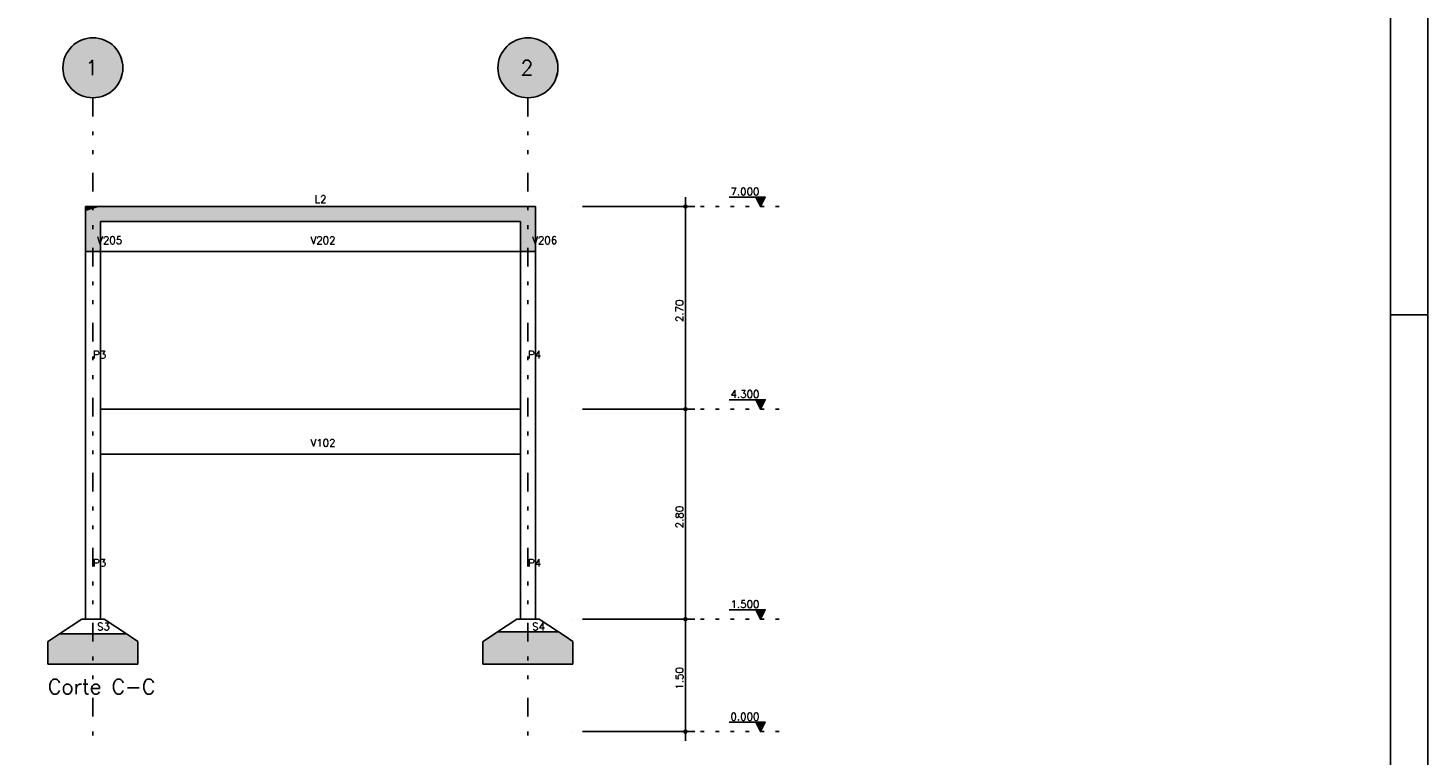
# Model space of a CAD drawing. Extents: x 0 to 84.1, y 0 to 59.4.
# Tile 5 of 6: x 46.8 to 84.1, y 18 to 37.4. Entities that reach past the tile are written whole.
import ezdxf

# ---------------------------------------------------------------- set-up
doc = ezdxf.new("R2010")
doc.units = 0
doc.header["$MEASUREMENT"] = 0
doc.linetypes.add('ESTILO_TQS_0002', pattern=[0.4, 0.1, -0.3])
doc.linetypes.add('ESTILO_TQS_0004', pattern=[2, 0.5, -0.4, 0.1, -0.4, 0.1, -0.5])
for name, color, linetype in [('1', 1, 'CONTINUOUS'), ('2', 2, 'CONTINUOUS'), ('6', 6, 'CONTINUOUS')]:
    doc.layers.add(name, color=color, linetype=linetype)
doc.styles.get("Standard").update_dxf_attribs({"font": 'ROMANS.SHX'})

msp = doc.modelspace()

# ---------------------------------------------------------------- linework, layer by layer
at = {"layer": '1', "linetype": 'ESTILO_TQS_0004'}
for p, q in [((48.501928, 35.48883), (48.501928, 18.33883)), ((60.101928, 35.48883), (60.101928, 18.33883))]:
    msp.add_line(p, q, dxfattribs=at)
at = {"layer": '1', "linetype": 'Continuous'}
for p, q in [((61.301928, 32.58883), (61.301928, 32.58883)), ((61.551928, 32.58883), (64.551928, 32.58883)), ((64.301928, 26.93883), (64.301928, 32.83883)), ((66.426928, 32.83883), (65.466928, 32.83883)), ((66.301928, 32.58883), (66.176928, 32.83883)), ((66.188076, 32.816534), (66.41578, 32.816534)), ((66.199224, 32.794238), (66.404633, 32.794238)), ((66.210372, 32.771943), (66.393485, 32.771943)), ((66.221519, 32.749647), (66.382337, 32.749647)), ((66.232667, 32.727352), (66.371189, 32.727351)), ((66.243815, 32.705056), (66.360042, 32.705056)), ((66.254963, 32.68276), (66.348894, 32.68276)), ((66.266111, 32.660463), (66.337746, 32.660464)), ((66.277259, 32.638168), (66.326598, 32.638168)), ((66.288407, 32.615873), (66.315449, 32.615873)), ((66.301928, 32.58883), (66.426928, 32.83883)), ((64.301928, 21.33883), (64.301928, 27.43883)), ((66.426928, 27.438831), (65.466928, 27.438831)), ((66.301928, 27.18883), (66.176928, 27.438831)), ((66.188076, 27.416534), (66.41578, 27.416534)), ((66.199224, 27.394239), (66.404633, 27.394239)), ((66.210372, 27.371943), (66.393485, 27.371943)), ((66.221519, 27.349647), (66.382337, 27.349647)), ((66.232667, 27.327352), (66.371189, 27.327351)), ((66.243815, 27.305056), (66.360042, 27.305056)), ((66.254963, 27.28276), (66.348894, 27.28276)), ((66.266111, 27.260464), (66.337746, 27.260464)), ((66.301928, 27.18883), (66.426928, 27.438831)), ((61.301928, 27.18883), (61.301928, 27.18883)), ((61.301928, 27.18883), (61.301928, 27.18883)), ((61.551928, 27.18883), (64.551928, 27.18883)), ((61.551928, 27.18883), (64.551928, 27.18883)), ((66.277259, 27.238168), (66.326598, 27.238168)), ((66.288407, 27.215873), (66.315449, 27.215873)), ((64.301928, 18.33883), (64.301928, 21.83883)), ((66.426928, 21.83883), (65.466928, 21.83883)), ((66.301928, 21.58883), (66.176928, 21.83883)), ((66.188076, 21.816534), (66.41578, 21.816534)), ((66.199224, 21.794238), (66.404633, 21.794238)), ((66.210372, 21.771943), (66.393485, 21.771943)), ((66.221519, 21.749647), (66.382337, 21.749647)), ((66.232667, 21.727352), (66.371189, 21.727351)), ((66.243815, 21.705056), (66.360042, 21.705056)), ((66.254963, 21.68276), (66.348894, 21.68276)), ((66.266111, 21.660463), (66.337746, 21.660464)), ((66.301928, 21.58883), (66.426928, 21.83883)), ((61.301928, 21.58883), (61.301928, 21.58883)), ((61.301928, 21.58883), (61.301928, 21.58883)), ((61.551928, 21.58883), (64.551928, 21.58883)), ((61.551928, 21.58883), (64.551928, 21.58883)), ((66.277259, 21.638168), (66.326598, 21.638168)), ((66.288407, 21.615873), (66.315449, 21.615873)), ((66.426928, 18.83883), (65.466928, 18.83883)), ((66.301928, 18.58883), (66.176928, 18.83883)), ((66.188076, 18.816534), (66.41578, 18.816534)), ((66.199224, 18.794238), (66.404633, 18.794238)), ((66.210372, 18.771943), (66.393485, 18.771943)), ((66.221519, 18.749647), (66.382337, 18.749647)), ((66.232667, 18.727352), (66.371189, 18.727351)), ((66.243815, 18.705056), (66.360042, 18.705056)), ((66.254963, 18.68276), (66.348894, 18.68276)), ((66.301928, 18.58883), (66.426928, 18.83883)), ((61.301928, 18.58883), (61.301928, 18.58883)), ((61.551928, 18.58883), (64.551928, 18.58883)), ((66.266111, 18.660463), (66.337746, 18.660464)), ((66.277259, 18.638168), (66.326598, 18.638168)), ((66.288407, 18.615873), (66.315449, 18.615873))]:
    msp.add_line(p, q, dxfattribs=at)
at = {"layer": '1', "linetype": 'ESTILO_TQS_0002'}
for p, q in [((64.301928, 32.58883), (66.901928, 32.58883)), ((64.301928, 27.18883), (66.901928, 27.18883)), ((64.301928, 21.58883), (66.901928, 21.58883)), ((64.301928, 18.58883), (66.901928, 18.58883))]:
    msp.add_line(p, q, dxfattribs=at)
at = {"layer": '1', "linetype": 'Continuous'}
for points in [[(66.176928, 32.83883), (66.301928, 32.58883), (66.426928, 32.83883), (66.176928, 32.83883)], [(66.176928, 27.438831), (66.301928, 27.18883), (66.426928, 27.438831), (66.176928, 27.438831)], [(66.176928, 21.83883), (66.301928, 21.58883), (66.426928, 21.83883), (66.176928, 21.83883)], [(66.176928, 18.83883), (66.301928, 18.58883), (66.426928, 18.83883), (66.176928, 18.83883)]]:
    msp.add_lwpolyline(points, dxfattribs=at)
for centre, radius in [((64.301928, 32.58883), 0.04), ((64.301928, 32.58883), 0.02), ((64.301928, 27.18883), 0.04), ((64.301928, 27.18883), 0.04), ((64.301928, 27.18883), 0.02), ((64.301928, 27.18883), 0.02), ((64.301928, 21.58883), 0.04), ((64.301928, 21.58883), 0.04), ((64.301928, 21.58883), 0.02), ((64.301928, 21.58883), 0.02), ((64.301928, 18.58883), 0.04), ((64.301928, 18.58883), 0.02)]:
    msp.add_circle(centre, radius, dxfattribs=at)
at = {"layer": '1', "color": 9, "linetype": 'Continuous'}
for points in [[(49.301928, 36.28883), (48.133876, 36.999138), (48.040584, 36.942406)], [(49.301928, 36.28883), (48.234024, 37.042639), (48.133876, 36.999138)], [(49.301928, 36.28883), (48.339163, 37.072097), (48.234024, 37.042639)], [(49.301928, 36.28883), (48.447334, 37.086965), (48.339163, 37.072097)], [(49.301928, 36.28883), (48.556522, 37.086965), (48.447334, 37.086965)], [(49.301928, 36.28883), (48.664693, 37.072097), (48.556522, 37.086965)], [(49.301928, 36.28883), (48.769832, 37.042639), (48.664693, 37.072097)], [(49.301928, 36.28883), (48.86998, 36.999138), (48.769832, 37.042639)], [(49.301928, 36.28883), (48.963272, 36.942406), (48.86998, 36.999138)], [(60.901928, 36.28883), (59.733876, 36.999138), (59.640584, 36.942406)], [(60.901928, 36.28883), (59.834024, 37.042639), (59.733876, 36.999138)], [(60.901928, 36.28883), (59.939163, 37.072097), (59.834024, 37.042639)], [(60.901928, 36.28883), (60.047334, 37.086965), (59.939163, 37.072097)], [(60.901928, 36.28883), (60.156522, 37.086965), (60.047334, 37.086965)], [(60.901928, 36.28883), (60.264693, 37.072097), (60.156522, 37.086965)], [(60.901928, 36.28883), (60.369832, 37.042639), (60.264693, 37.072097)], [(60.901928, 36.28883), (60.46998, 36.999138), (60.369832, 37.042639)], [(60.901928, 36.28883), (60.563272, 36.942406), (60.46998, 36.999138)], [(49.301928, 36.28883), (47.768159, 36.607551), (47.731594, 36.504668)], [(49.301928, 36.28883), (47.818392, 36.704497), (47.768159, 36.607551)], [(49.301928, 36.28883), (47.881359, 36.7937), (47.818392, 36.704497)], [(49.301928, 36.28883), (47.955885, 36.873499), (47.881359, 36.7937)], [(49.301928, 36.28883), (48.040584, 36.942406), (47.955885, 36.873499)], [(49.301928, 36.28883), (49.047971, 36.873499), (48.963272, 36.942406)], [(49.301928, 36.28883), (49.122497, 36.7937), (49.047971, 36.873499)], [(49.301928, 36.28883), (49.185464, 36.704497), (49.122497, 36.7937)], [(49.301928, 36.28883), (49.235697, 36.607551), (49.185464, 36.704497)], [(49.301928, 36.28883), (49.272262, 36.504668), (49.235697, 36.607551)], [(60.901928, 36.28883), (59.368159, 36.607551), (59.331594, 36.504668)], [(60.901928, 36.28883), (59.418392, 36.704497), (59.368159, 36.607551)], [(60.901928, 36.28883), (59.481359, 36.7937), (59.418392, 36.704497)], [(60.901928, 36.28883), (59.555885, 36.873499), (59.481359, 36.7937)], [(60.901928, 36.28883), (59.640584, 36.942406), (59.555885, 36.873499)], [(60.901928, 36.28883), (60.647971, 36.873499), (60.563272, 36.942406)], [(60.901928, 36.28883), (60.722497, 36.7937), (60.647971, 36.873499)], [(60.901928, 36.28883), (60.785464, 36.704497), (60.722497, 36.7937)], [(60.901928, 36.28883), (60.835697, 36.607551), (60.785464, 36.704497)], [(60.901928, 36.28883), (60.872262, 36.504668), (60.835697, 36.607551)], [(49.301928, 36.28883), (47.709379, 36.397763), (47.701928, 36.28883)], [(49.301928, 36.28883), (47.701928, 36.28883), (47.709379, 36.179897)], [(49.301928, 36.28883), (47.731594, 36.504668), (47.709379, 36.397763)], [(49.301928, 36.28883), (47.709379, 36.179897), (47.731594, 36.072993)], [(49.301928, 36.28883), (47.731594, 36.072993), (47.768159, 35.970109)], [(49.301928, 36.28883), (47.768159, 35.970109), (47.818392, 35.873163)], [(49.301928, 36.28883), (47.818392, 35.873163), (47.881359, 35.78396)], [(49.301928, 36.28883), (47.881359, 35.78396), (47.955885, 35.704161)], [(49.301928, 36.28883), (47.955885, 35.704161), (48.040584, 35.635254)], [(49.301928, 36.28883), (48.040584, 35.635254), (48.133876, 35.578522)], [(49.301928, 36.28883), (48.133876, 35.578522), (48.234024, 35.535021)], [(49.301928, 36.28883), (48.234024, 35.535021), (48.339163, 35.505563)], [(49.301928, 36.28883), (48.339163, 35.505563), (48.447334, 35.490695)], [(49.301928, 36.28883), (48.447334, 35.490695), (48.556522, 35.490695)], [(49.301928, 36.28883), (48.556522, 35.490695), (48.664693, 35.505563)], [(49.301928, 36.28883), (48.664693, 35.505563), (48.769832, 35.535021)], [(49.301928, 36.28883), (48.769832, 35.535021), (48.86998, 35.578522)], [(49.301928, 36.28883), (48.86998, 35.578522), (48.963272, 35.635254)], [(49.301928, 36.28883), (48.963272, 35.635254), (49.047971, 35.704161)], [(49.301928, 36.28883), (49.047971, 35.704161), (49.122497, 35.78396)], [(49.301928, 36.28883), (49.122497, 35.78396), (49.185464, 35.873163)], [(49.301928, 36.28883), (49.185464, 35.873163), (49.235697, 35.970109)], [(49.301928, 36.28883), (49.235697, 35.970109), (49.272262, 36.072993)], [(49.301928, 36.28883), (49.294477, 36.397763), (49.272262, 36.504668)], [(49.301928, 36.28883), (49.272262, 36.072993), (49.294477, 36.179897)], [(49.301928, 36.28883), (49.294477, 36.179897), (49.301928, 36.28883)], [(60.901928, 36.28883), (59.309379, 36.397763), (59.301928, 36.28883)], [(60.901928, 36.28883), (59.301928, 36.28883), (59.309379, 36.179897)], [(60.901928, 36.28883), (59.331594, 36.504668), (59.309379, 36.397763)], [(60.901928, 36.28883), (59.309379, 36.179897), (59.331594, 36.072993)], [(60.901928, 36.28883), (59.331594, 36.072993), (59.368159, 35.970109)], [(60.901928, 36.28883), (59.368159, 35.970109), (59.418392, 35.873163)], [(60.901928, 36.28883), (59.418392, 35.873163), (59.481359, 35.78396)], [(60.901928, 36.28883), (59.481359, 35.78396), (59.555885, 35.704161)], [(60.901928, 36.28883), (59.555885, 35.704161), (59.640584, 35.635254)], [(60.901928, 36.28883), (59.640584, 35.635254), (59.733876, 35.578522)], [(60.901928, 36.28883), (59.733876, 35.578522), (59.834024, 35.535021)], [(60.901928, 36.28883), (59.834024, 35.535021), (59.939163, 35.505563)], [(60.901928, 36.28883), (59.939163, 35.505563), (60.047334, 35.490695)], [(60.901928, 36.28883), (60.047334, 35.490695), (60.156522, 35.490695)], [(60.901928, 36.28883), (60.156522, 35.490695), (60.264693, 35.505563)], [(60.901928, 36.28883), (60.264693, 35.505563), (60.369832, 35.535021)], [(60.901928, 36.28883), (60.369832, 35.535021), (60.46998, 35.578522)], [(60.901928, 36.28883), (60.46998, 35.578522), (60.563272, 35.635254)], [(60.901928, 36.28883), (60.563272, 35.635254), (60.647971, 35.704161)], [(60.901928, 36.28883), (60.647971, 35.704161), (60.722497, 35.78396)], [(60.901928, 36.28883), (60.722497, 35.78396), (60.785464, 35.873163)], [(60.901928, 36.28883), (60.785464, 35.873163), (60.835697, 35.970109)], [(60.901928, 36.28883), (60.835697, 35.970109), (60.872262, 36.072993)], [(60.901928, 36.28883), (60.894477, 36.397763), (60.872262, 36.504668)], [(60.901928, 36.28883), (60.872262, 36.072993), (60.894477, 36.179897)], [(60.901928, 36.28883), (60.894477, 36.179897), (60.901928, 36.28883)]]:
    msp.add_solid(points, dxfattribs=at)
at = {"layer": '2', "linetype": 'Continuous'}
for p, q in [((84.100006, 0), (84.100006, 59.400002)), ((84.100006, 29.700001), (83.100006, 29.700001))]:
    msp.add_line(p, q, dxfattribs=at)
msp.add_lwpolyline([(83.100006, 1), (2.5, 1), (2.5, 58.400002), (83.100006, 58.400002), (83.100006, 1)], dxfattribs=at)
for centre in [(48.501928, 36.28883), (60.101928, 36.28883)]:
    msp.add_circle(centre, 0.8, dxfattribs=at)
at = {"layer": '6', "linetype": 'Continuous'}
for p, q in [((48.661172, 32.58883), (48.301928, 32.58883)), ((48.301928, 32.58883), (48.301928, 32.466561)), ((48.301928, 32.58883), (48.301928, 27.18883)), ((48.701928, 32.58883), (48.661172, 32.58883)), ((59.901928, 32.58883), (48.701928, 32.58883)), ((58.175938, 32.58883), (48.701928, 32.58883)), ((59.901928, 32.58883), (58.175938, 32.58883)), ((60.301928, 32.58883), (59.901928, 32.58883)), ((60.301928, 31.497627), (60.301928, 32.58883)), ((48.301928, 32.466561), (48.301928, 31.38883)), ((48.701928, 31.511099), (48.701928, 32.18883)), ((48.701928, 32.18883), (58.175938, 32.18883)), ((58.175938, 32.18883), (59.901928, 32.18883)), ((59.901928, 32.18883), (59.901928, 31.38883)), ((48.301928, 31.38883), (48.661172, 31.38883)), ((48.661172, 31.38883), (48.701928, 31.38883)), ((48.701928, 31.38883), (48.701928, 31.511099)), ((48.701928, 31.38883), (59.901928, 31.38883)), ((48.701928, 27.18883), (48.701928, 31.38883)), ((59.901928, 31.38883), (60.265662, 31.38883)), ((59.901928, 31.38883), (59.901928, 27.18883)), ((60.265662, 31.38883), (60.301928, 31.38883)), ((60.301928, 31.38883), (60.301928, 31.497627)), ((60.301928, 27.18883), (60.301928, 31.38883)), ((48.301928, 27.18883), (48.301928, 21.58883)), ((59.901928, 27.18883), (48.701928, 27.18883)), ((48.701928, 21.58883), (48.701928, 27.18883)), ((59.901928, 27.18883), (59.901928, 21.58883)), ((60.301928, 21.58883), (60.301928, 27.18883)), ((48.701928, 25.98883), (59.901928, 25.98883)), ((48.201928, 21.58883), (47.60849, 21.193205)), ((48.801928, 21.58883), (48.201928, 21.58883)), ((48.301928, 21.58883), (48.701928, 21.58883)), ((49.395366, 21.193205), (48.801928, 21.58883)), ((59.801928, 21.58883), (59.290308, 21.24775)), ((60.401928, 21.58883), (59.801928, 21.58883)), ((59.901928, 21.58883), (60.301928, 21.58883)), ((60.913548, 21.24775), (60.401928, 21.58883)), ((47.313146, 20.996309), (47.301928, 20.98883)), ((47.301928, 20.98883), (47.301928, 20.46001)), ((47.60849, 21.193205), (47.313146, 20.996309)), ((47.60849, 21.193205), (47.812864, 21.193205)), ((47.812864, 21.193205), (47.60849, 21.193205)), ((47.812864, 21.193205), (49.395366, 21.193205)), ((49.395366, 21.193205), (47.812864, 21.193205)), ((49.555311, 21.086574), (49.395366, 21.193205)), ((49.701928, 20.98883), (49.555311, 21.086574)), ((49.701928, 20.922709), (49.701928, 20.98883)), ((49.701928, 20.91765), (49.701928, 20.922709)), ((49.701928, 20.38883), (49.701928, 20.91765)), ((58.910003, 20.994213), (58.901928, 20.98883)), ((58.901928, 20.98883), (58.901928, 20.47624)), ((59.290308, 21.24775), (58.910003, 20.994213)), ((59.290308, 21.24775), (59.549228, 21.24775)), ((59.549228, 21.24775), (59.290308, 21.24775)), ((59.549228, 21.24775), (60.913548, 21.24775)), ((60.913548, 21.24775), (59.549228, 21.24775)), ((61.116181, 21.112661), (60.913548, 21.24775)), ((61.301928, 20.98883), (61.116181, 21.112661)), ((61.301928, 20.905062), (61.301928, 20.98883)), ((61.301928, 20.90142), (61.301928, 20.905062)), ((61.301928, 20.38883), (61.301928, 20.90142)), ((47.301928, 20.46001), (47.301928, 20.454951)), ((47.301928, 20.454951), (47.301928, 20.38883)), ((47.301928, 20.38883), (47.566413, 20.38883)), ((47.566413, 20.38883), (49.681692, 20.38883)), ((49.681692, 20.38883), (49.701928, 20.38883)), ((58.901928, 20.47624), (58.901928, 20.472598)), ((58.901928, 20.472598), (58.901928, 20.38883)), ((58.901928, 20.38883), (59.237001, 20.38883)), ((59.237001, 20.38883), (61.287361, 20.38883)), ((61.287361, 20.38883), (61.301928, 20.38883))]:
    msp.add_line(p, q, dxfattribs=at)
at = {"layer": '6', "color": 9, "linetype": 'Continuous'}
for points in [[(48.301928, 32.466561), (48.701928, 31.511099), (48.701928, 32.58883)], [(48.301928, 32.466561), (48.701928, 32.58883), (48.661172, 32.58883)], [(48.301928, 32.466561), (48.661172, 32.58883), (48.301928, 32.58883)], [(48.301928, 32.466561), (48.301928, 32.58883), (48.301928, 32.466561)], [(48.701928, 32.548074), (59.901928, 32.225096), (59.901928, 32.58883)], [(48.701928, 32.548074), (59.901928, 32.58883), (58.175938, 32.58883)], [(48.701928, 32.548074), (58.175938, 32.58883), (48.701928, 32.58883)], [(48.701928, 32.548074), (48.701928, 32.58883), (48.701928, 32.548074)], [(48.701928, 32.548074), (48.701928, 32.18883), (58.175938, 32.18883)], [(48.701928, 32.548074), (58.175938, 32.18883), (59.901928, 32.18883)], [(48.701928, 32.548074), (59.901928, 32.18883), (59.901928, 32.225096)], [(59.901928, 32.58883), (59.901928, 32.480033), (59.901928, 31.38883)], [(59.901928, 32.58883), (59.901928, 31.38883), (60.265662, 31.38883)], [(59.901928, 32.58883), (60.265662, 31.38883), (60.301928, 31.38883)], [(59.901928, 32.58883), (60.301928, 31.38883), (60.301928, 31.497627)], [(59.901928, 32.58883), (60.301928, 31.497627), (60.301928, 32.58883)], [(59.901928, 32.58883), (60.301928, 32.58883), (60.265662, 32.58883)], [(59.901928, 32.58883), (60.265662, 32.58883), (59.901928, 32.58883)], [(48.301928, 32.466561), (48.301928, 31.38883), (48.661172, 31.38883)], [(48.301928, 32.466561), (48.661172, 31.38883), (48.701928, 31.38883)], [(48.301928, 32.466561), (48.701928, 31.38883), (48.701928, 31.511099)], [(49.681692, 20.98883), (47.313146, 20.996309), (47.301928, 20.98883)], [(47.566413, 20.98883), (47.301928, 20.98883), (47.301928, 20.46001)], [(47.566413, 20.98883), (47.301928, 20.46001), (47.301928, 20.454951)], [(47.566413, 20.98883), (47.301928, 20.454951), (47.301928, 20.38883)], [(47.566413, 20.98883), (47.301928, 20.38883), (47.566413, 20.38883)], [(49.681692, 20.98883), (47.301928, 20.98883), (47.566413, 20.98883)], [(49.681692, 20.98883), (47.60849, 21.193205), (47.313146, 20.996309)], [(47.566413, 20.98883), (47.566413, 20.38883), (49.681692, 20.38883)], [(47.566413, 20.98883), (49.681692, 20.38883), (49.701928, 20.38883)], [(47.566413, 20.98883), (49.701928, 20.38883), (49.701928, 20.91765)], [(47.566413, 20.98883), (49.701928, 20.91765), (49.701928, 20.922709)], [(47.566413, 20.98883), (49.701928, 20.922709), (49.701928, 20.98883)], [(47.566413, 20.98883), (49.701928, 20.98883), (47.586649, 20.98883)], [(47.566413, 20.98883), (47.586649, 20.98883), (47.566413, 20.98883)], [(49.681692, 20.98883), (47.566413, 20.98883), (49.681692, 20.98883)], [(49.681692, 20.98883), (47.812864, 21.193205), (47.60849, 21.193205)], [(49.681692, 20.98883), (49.395366, 21.193205), (47.812864, 21.193205)], [(49.681692, 20.98883), (49.555311, 21.086574), (49.395366, 21.193205)], [(49.681692, 20.98883), (49.701928, 20.98883), (49.555311, 21.086574)], [(61.287361, 20.98883), (58.910003, 20.994213), (58.901928, 20.98883)], [(59.237001, 20.98883), (58.901928, 20.98883), (58.901928, 20.47624)], [(59.237001, 20.98883), (58.901928, 20.47624), (58.901928, 20.472598)], [(59.237001, 20.98883), (58.901928, 20.472598), (58.901928, 20.38883)], [(59.237001, 20.98883), (58.901928, 20.38883), (59.237001, 20.38883)], [(61.287361, 20.98883), (58.901928, 20.98883), (59.237001, 20.98883)], [(61.287361, 20.98883), (59.290308, 21.24775), (58.910003, 20.994213)], [(59.237001, 20.98883), (59.237001, 20.38883), (61.287361, 20.38883)], [(59.237001, 20.98883), (61.287361, 20.38883), (61.301928, 20.38883)], [(59.237001, 20.98883), (61.301928, 20.38883), (61.301928, 20.90142)], [(59.237001, 20.98883), (61.301928, 20.90142), (61.301928, 20.905062)], [(59.237001, 20.98883), (61.301928, 20.905062), (61.301928, 20.98883)], [(59.237001, 20.98883), (61.301928, 20.98883), (59.251567, 20.98883)], [(59.237001, 20.98883), (59.251567, 20.98883), (59.237001, 20.98883)], [(61.287361, 20.98883), (59.237001, 20.98883), (61.287361, 20.98883)], [(61.287361, 20.98883), (59.549228, 21.24775), (59.290308, 21.24775)], [(61.287361, 20.98883), (60.913548, 21.24775), (59.549228, 21.24775)], [(61.287361, 20.98883), (61.116181, 21.112661), (60.913548, 21.24775)], [(61.287361, 20.98883), (61.301928, 20.98883), (61.116181, 21.112661)]]:
    msp.add_solid(points, dxfattribs=at)

# ---------------------------------------------------------------- texts
at = {"layer": '1', "linetype": 'Continuous'}
for s, height, p in [('L2', 0.2, (54.413039, 32.68883)), ('7.000', 0.2, (65.501928, 32.88883)), ('V205', 0.2, (48.613039, 31.58883)), ('V202', 0.2, (54.301928, 31.58883)), ('V206', 0.2, (60.213039, 31.58883)), ('P3', 0.2, (48.501928, 28.53883)), ('P4', 0.2, (60.101928, 28.53883)), ('4.300', 0.2, (65.501928, 27.488831)), ('V102', 0.2, (54.301928, 26.18883)), ('P3', 0.2, (48.501928, 22.98883)), ('P4', 0.2, (60.101928, 22.98883)), ('1.500', 0.2, (65.501928, 21.88883)), ('S3', 0.2, (48.613039, 21.28883)), ('S4', 0.2, (60.213039, 21.28883)), ('Corte C-C', 0.4, (47.301928, 19.58883)), ('0.000', 0.2, (65.501928, 18.88883))]:
    msp.add_text(s, height=height, dxfattribs=at).set_placement(p)
for s, p in [('2.70', (64.241928, 29.50883)), ('2.80', (64.241928, 24.00883)), ('1.50', (64.241928, 19.70883))]:
    msp.add_text(s, height=0.2, rotation=90, dxfattribs=at).set_placement(p)
at = {"layer": '6', "linetype": 'Continuous'}
for s, p in [('1', (48.301928, 36.08883)), ('2', (59.901928, 36.08883))]:
    msp.add_text(s, height=0.4, dxfattribs=at).set_placement(p)

doc.saveas('drawing.dxf')
